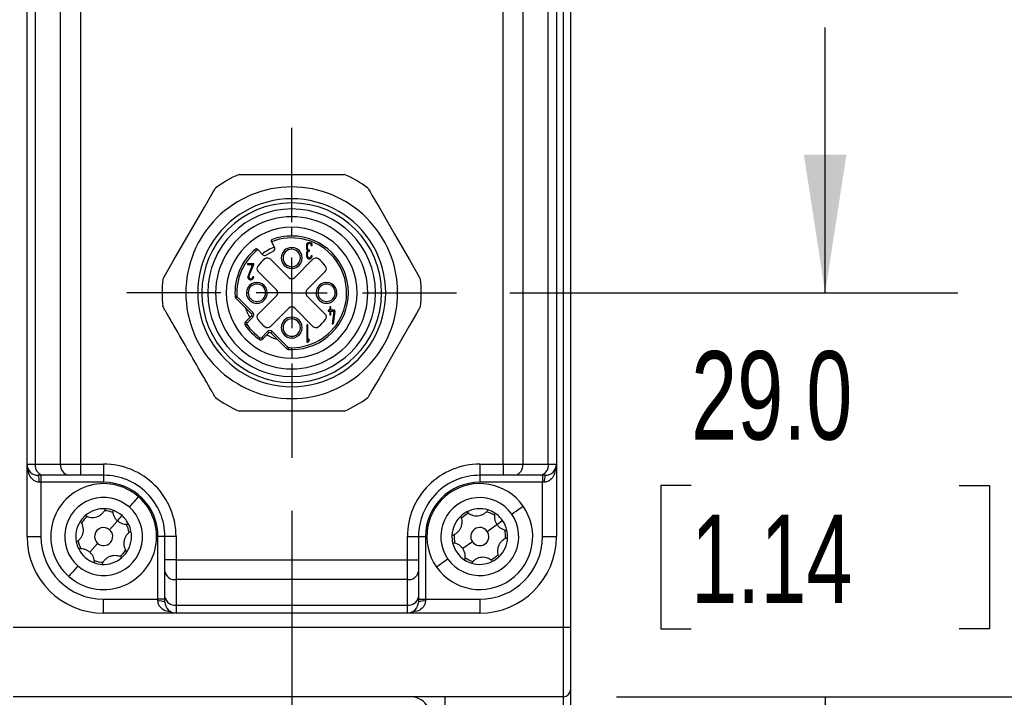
# Model space of a CAD drawing. Header units: millimetres. Extents: x 0 to 838, y 0 to 648.
# Tile 29 of 59: x 337 to 407, y 127 to 176. Entities that reach past the tile are written whole.
import ezdxf

# ---------------------------------------------------------------- set-up
doc = ezdxf.new("R2010")
doc.units = ezdxf.units.MM
doc.header["$LTSCALE"] = 3
doc.linetypes.add('CENTERX2', pattern=[20.32, 12.7, -2.54, 2.54, -2.54])
doc.layers.add('CENTER', color=40, linetype='CENTERX2')
doc.layers.add('DIMENSIONS', color=140, linetype='Continuous', lineweight=25)
doc.styles.add('SLDTEXTSTYLE0', font='TXT', dxfattribs={"width": 0.7})
doc.dimstyles.new('SLDDIMSTYLE0', dxfattribs={"dimtxt": 6.474023, "dimasz": 9.906, "dimexe": 0, "dimexo": 0.0625, "dimgap": 1.618506, "dimtad": 0, "dimtih": 1, "dimtoh": 1, "dimdec": 1, "dimrnd": 1e-09, "dimzin": 4, "dimdsep": 46, "dimtxsty": 'SLDTEXTSTYLE0', "dimsah": 1, "dimcen": 0.09, "dimadec": 0, "dimazin": 1, "dimtfac": 1, "dimtdec": 1, "dimtofl": 0, "dimtmove": 0, "dimatfit": 3, "dimfxl": 0, "dimfrac": 2, "dimtolj": 1, "dimtzin": 12, "dimarcsym": 0})
doc.dimstyles.new('SLDDIMSTYLE1', dxfattribs={"dimtxt": 6.474023, "dimasz": 9.906, "dimexe": 0, "dimexo": 0.0625, "dimgap": 1.618506, "dimtad": 0, "dimtih": 1, "dimtoh": 1, "dimdec": 1, "dimrnd": 1e-09, "dimzin": 4, "dimdsep": 46, "dimtxsty": 'SLDTEXTSTYLE0', "dimsah": 1, "dimcen": 0.09, "dimadec": 0, "dimazin": 1, "dimtfac": 1, "dimtdec": 1, "dimtmove": 0, "dimatfit": 0, "dimfxl": 0, "dimfrac": 2, "dimtolj": 1, "dimtzin": 12, "dimarcsym": 0})
doc.dimstyles.new('SLDDIMSTYLE2', dxfattribs={"dimtxt": 6.474023, "dimasz": 9.906, "dimexe": 0, "dimexo": 0.0625, "dimgap": 1.618506, "dimtad": 0, "dimtih": 1, "dimtoh": 1, "dimdec": 1, "dimrnd": 1e-09, "dimzin": 12, "dimdsep": 46, "dimtxsty": 'SLDTEXTSTYLE0', "dimsah": 1, "dimcen": 0.09, "dimadec": 0, "dimazin": 3, "dimtfac": 1, "dimtdec": 1, "dimtofl": 0, "dimtmove": 0, "dimatfit": 3, "dimfxl": 0, "dimfrac": 2, "dimtolj": 1, "dimtzin": 12, "dimarcsym": 0})

# ---------------------------------------------------------------- blocks, each defined once
blk = doc.blocks.new('_D_9')
at = {"layer": 'DIMENSIONS'}
for p, q in [((288.312, 168.848), (288.312, 413.623)), ((376.312, 341.141), (376.312, 413.623)), ((288.312, 404.098), (316.204, 404.098)), ((324.977, 404.098), (322.803, 404.098)), ((322.803, 404.098), (322.803, 393.809)), ((344.215, 404.098), (346.389, 404.098)), ((346.389, 404.098), (346.389, 393.809)), ((376.312, 404.098), (352.988, 404.098)), ((322.803, 393.809), (324.977, 393.809)), ((346.389, 393.809), (344.215, 393.809))]:
    blk.add_line(p, q, dxfattribs=at)
for points in [[(288.312, 404.098), (298.218, 402.574), (298.218, 405.622)], [(376.312, 404.098), (366.406, 405.622), (366.406, 402.574)]]:
    blk.add_solid(points, dxfattribs=at)
at = {"layer": 'DIMENSIONS', "char_height": 6.35, "attachment_point": 1, "style": 'SLDTEXTSTYLE0'}
for s, insert in [('88.0', (324.977, 413.733)), ('3.46', (324.977, 401.995))]:
    blk.add_mtext(s, dxfattribs=dict(at, insert=insert))
blk = doc.blocks.new('_D_11')
at = {"layer": 'DIMENSIONS'}
for p, q in [((288.312, 161.712), (288.312, 438.469)), ((432.613, 300.112), (432.613, 438.469)), ((406.942, 433.177), (404.826, 428.944)), ((411.176, 424.71), (406.942, 433.177)), ((288.312, 428.944), (352.363, 428.944)), ((361.136, 428.944), (358.962, 428.944)), ((358.962, 428.944), (358.962, 418.654)), ((380.374, 428.944), (382.548, 428.944)), ((382.548, 428.944), (382.548, 418.654)), ((404.826, 428.944), (389.147, 428.944)), ((413.292, 428.944), (411.176, 424.71)), ((432.613, 428.944), (413.292, 428.944)), ((358.962, 418.654), (361.136, 418.654)), ((382.548, 418.654), (380.374, 418.654))]:
    blk.add_line(p, q, dxfattribs=at)
for points in [[(288.312, 428.944), (298.218, 427.42), (298.218, 430.468)], [(432.613, 428.944), (422.707, 430.468), (422.707, 427.42)]]:
    blk.add_solid(points, dxfattribs=at)
at = {"layer": 'DIMENSIONS', "char_height": 6.35, "attachment_point": 1, "style": 'SLDTEXTSTYLE0'}
for s, insert in [('187.6', (358.443, 438.579)), ('7.39', (361.136, 426.84))]:
    blk.add_mtext(s, dxfattribs=dict(at, insert=insert))
blk = doc.blocks.new('_D_12')
at = {"layer": 'DIMENSIONS'}
for p, q in [((356.312, 140.752), (356.312, 83.099)), ((376.312, 109.592), (376.312, 83.099)), ((356.312, 92.624), (337.262, 92.624)), ((376.312, 92.624), (395.295, 92.624)), ((404.067, 92.624), (401.893, 92.624)), ((401.893, 92.624), (401.893, 82.334)), ((423.306, 92.624), (425.48, 92.624)), ((425.48, 92.624), (425.48, 82.334)), ((401.893, 82.334), (404.067, 82.334)), ((425.48, 82.334), (423.306, 82.334))]:
    blk.add_line(p, q, dxfattribs=at)
for points in [[(356.312, 92.624), (346.406, 94.148), (346.406, 91.1)], [(376.312, 92.624), (386.218, 91.1), (386.218, 94.148)]]:
    blk.add_solid(points, dxfattribs=at)
at = {"layer": 'DIMENSIONS', "char_height": 6.35, "attachment_point": 1, "style": 'SLDTEXTSTYLE0'}
for s, insert in [('20.0', (404.067, 102.258)), ('0.79', (404.067, 90.52))]:
    blk.add_mtext(s, dxfattribs=dict(at, insert=insert))
blk = doc.blocks.new('_D_13')
at = {"layer": 'DIMENSIONS'}
for p, q in [((356.312, 140.752), (356.312, 83.099)), ((314.312, 134.092), (314.312, 83.099)), ((278.656, 92.624), (276.482, 92.624)), ((276.482, 92.624), (276.482, 82.334)), ((297.894, 92.624), (300.068, 92.624)), ((300.068, 92.624), (300.068, 82.334)), ((314.312, 92.624), (306.666, 92.624)), ((356.312, 92.624), (314.312, 92.624)), ((276.482, 82.334), (278.656, 82.334)), ((300.068, 82.334), (297.894, 82.334))]:
    blk.add_line(p, q, dxfattribs=at)
for points in [[(314.312, 92.624), (324.218, 91.1), (324.218, 94.148)], [(356.312, 92.624), (346.406, 94.148), (346.406, 91.1)]]:
    blk.add_solid(points, dxfattribs=at)
at = {"layer": 'DIMENSIONS', "char_height": 6.35, "attachment_point": 1, "style": 'SLDTEXTSTYLE0'}
for s, insert in [('42.0', (278.656, 102.258)), ('1.65', (278.656, 90.52))]:
    blk.add_mtext(s, dxfattribs=dict(at, insert=insert))
blk = doc.blocks.new('_D_14')
at = {"layer": 'DIMENSIONS'}
for p, q in [((394.603, 156.402), (394.603, 175.452)), ((371.962, 156.402), (404.128, 156.402)), ((384.984, 142.578), (382.81, 142.578)), ((382.81, 142.578), (382.81, 132.288)), ((404.222, 142.578), (406.396, 142.578)), ((406.396, 142.578), (406.396, 132.288)), ((382.81, 132.288), (384.984, 132.288)), ((406.396, 132.288), (404.222, 132.288)), ((379.622, 127.402), (404.128, 127.402)), ((394.603, 127.402), (394.603, 108.352))]:
    blk.add_line(p, q, dxfattribs=at)
for points in [[(394.603, 156.402), (396.127, 166.308), (393.079, 166.308)], [(394.603, 127.402), (393.079, 117.496), (396.127, 117.496)]]:
    blk.add_solid(points, dxfattribs=at)
at = {"layer": 'DIMENSIONS', "char_height": 6.35, "attachment_point": 1, "style": 'SLDTEXTSTYLE0'}
for s, insert in [('29.0', (384.984, 152.213)), ('1.14', (384.984, 140.474))]:
    blk.add_mtext(s, dxfattribs=dict(at, insert=insert))
blk = doc.blocks.new('_D_15')
at = {"layer": 'DIMENSIONS'}
for p, q in [((371.962, 188.402), (430.827, 188.402)), ((421.302, 188.402), (421.302, 169.601)), ((411.683, 157.862), (409.509, 157.862)), ((409.509, 157.862), (409.509, 147.573)), ((430.921, 157.862), (433.095, 157.862)), ((433.095, 157.862), (433.095, 147.573)), ((409.509, 147.573), (411.683, 147.573)), ((433.095, 147.573), (430.921, 147.573)), ((421.302, 127.402), (421.302, 146.123)), ((379.622, 127.402), (430.827, 127.402))]:
    blk.add_line(p, q, dxfattribs=at)
for points in [[(421.302, 188.402), (419.778, 178.496), (422.826, 178.496)], [(421.302, 127.402), (422.826, 137.308), (419.778, 137.308)]]:
    blk.add_solid(points, dxfattribs=at)
at = {"layer": 'DIMENSIONS', "char_height": 6.35, "attachment_point": 1, "style": 'SLDTEXTSTYLE0'}
for s, insert in [('61.0', (411.683, 167.497)), ('2.40', (411.683, 155.758))]:
    blk.add_mtext(s, dxfattribs=dict(at, insert=insert))
blk = doc.blocks.new('_D_16')
at = {"layer": 'DIMENSIONS'}
for p, q in [((371.062, 220.402), (457.333, 220.402)), ((447.808, 220.402), (447.808, 188.948)), ((438.189, 177.209), (436.015, 177.209)), ((436.015, 177.209), (436.015, 166.92)), ((457.427, 177.209), (459.601, 177.209)), ((459.601, 177.209), (459.601, 166.92)), ((436.015, 166.92), (438.189, 166.92)), ((459.601, 166.92), (457.427, 166.92)), ((447.808, 127.402), (447.808, 165.47)), ((379.622, 127.402), (457.333, 127.402))]:
    blk.add_line(p, q, dxfattribs=at)
for points in [[(447.808, 220.402), (446.284, 210.496), (449.332, 210.496)], [(447.808, 127.402), (449.332, 137.308), (446.284, 137.308)]]:
    blk.add_solid(points, dxfattribs=at)
at = {"layer": 'DIMENSIONS', "char_height": 6.35, "attachment_point": 1, "style": 'SLDTEXTSTYLE0'}
for s, insert in [('93.0', (438.189, 186.844)), ('3.66', (438.189, 175.105))]:
    blk.add_mtext(s, dxfattribs=dict(at, insert=insert))
blk = doc.blocks.new('_D_17')
at = {"layer": 'DIMENSIONS'}
for p, q in [((371.062, 252.402), (481.323, 252.402)), ((471.798, 252.402), (471.798, 211.584)), ((462.179, 199.845), (460.005, 199.845)), ((460.005, 199.845), (460.005, 189.556)), ((481.417, 199.845), (483.591, 199.845)), ((483.591, 199.845), (483.591, 189.556)), ((460.005, 189.556), (462.179, 189.556)), ((483.591, 189.556), (481.417, 189.556)), ((471.798, 127.402), (471.798, 188.107)), ((379.622, 127.402), (481.323, 127.402))]:
    blk.add_line(p, q, dxfattribs=at)
for points in [[(471.798, 252.402), (470.274, 242.496), (473.322, 242.496)], [(471.798, 127.402), (473.322, 137.308), (470.274, 137.308)]]:
    blk.add_solid(points, dxfattribs=at)
at = {"layer": 'DIMENSIONS', "char_height": 6.35, "attachment_point": 1, "style": 'SLDTEXTSTYLE0'}
for s, insert in [('125.0', (459.486, 209.48)), ('4.92', (462.179, 197.741))]:
    blk.add_mtext(s, dxfattribs=dict(at, insert=insert))
blk = doc.blocks.new('SW_CENTERMARKSYMBOL_9')
at = {"layer": 'CENTER', "color": 0}
for p, q in [((0, 5.08), (0, 11.84)), ((0, 0), (0, 2.54)), ((-5.08, 0), (-11.84, 0)), ((0, 0), (-2.54, 0)), ((0, 0), (0, -2.54)), ((0, 0), (2.54, 0)), ((5.08, 0), (11.84, 0)), ((0, -5.08), (0, -11.84))]:
    blk.add_line(p, q, dxfattribs=at)

msp = doc.modelspace()

# ---------------------------------------------------------------- linework, layer by layer
for p, q in [((375.812387, 132.402494), (375.812387, 325.902491)), ((376.312387, 325.902491), (376.312387, 132.402494)), ((337.312388, 144.102491), (337.312388, 264.702492)), ((337.898172, 264.702492), (337.898172, 144.102491)), ((339.7266, 144.102491), (339.7266, 264.702492)), ((341.140813, 264.702492), (341.140813, 144.102491)), ((371.483959, 144.102491), (371.483959, 264.702492)), ((372.898174, 264.702492), (372.898174, 144.102491)), ((374.7266, 144.102491), (374.7266, 264.702492)), ((375.312387, 264.702492), (375.312387, 144.102491)), ((352.538793, 164.902492), (360.085978, 164.902492)), ((356.312386, 163.152493), (356.312386, 164.002492)), ((356.312386, 162.852495), (356.312386, 163.152493)), ((356.312386, 161.862492), (356.312386, 162.422656)), ((356.312386, 160.477496), (356.312386, 161.102495)), ((354.853069, 160.0857), (354.863039, 160.067334)), ((354.863039, 160.067334), (355.083627, 159.661061)), ((357.364466, 159.804299), (357.364357, 159.605376)), ((357.434918, 159.605428), (357.434779, 159.804649)), ((357.716029, 159.804842), (357.78634, 159.804895)), ((353.875998, 159.500181), (353.844333, 159.531846)), ((354.238578, 159.137598), (353.875998, 159.500181)), ((355.003295, 159.389867), (354.475432, 159.103259)), ((356.312386, 159.527495), (356.312386, 159.651755)), ((357.364855, 159.253812), (357.364996, 159.054599)), ((357.435308, 159.054643), (357.435168, 159.253865)), ((357.575593, 159.394688), (357.591881, 159.393727)), ((357.591833, 159.464045), (357.575742, 159.464999)), ((357.591881, 159.393727), (357.591833, 159.464045)), ((357.786871, 159.054897), (357.716558, 159.054845)), ((353.138668, 158.500194), (353.138668, 158.429882)), ((353.138668, 158.500194), (353.583979, 158.500194)), ((353.138668, 158.429882), (353.508058, 158.429882)), ((353.508058, 158.429882), (353.17769, 157.618835)), ((353.242808, 157.592303), (353.583979, 158.429882)), ((353.583979, 158.429882), (353.583979, 158.500194)), ((354.787813, 158.81095), (356.100255, 157.498508)), ((356.524519, 157.498508), (357.836961, 158.81095)), ((355.216372, 156.614623), (353.903928, 157.927065)), ((356.312386, 158.277496), (356.312386, 158.153228)), ((358.720846, 157.927065), (357.408402, 156.614623)), ((353.583979, 157.539255), (353.513666, 157.539255)), ((348.712388, 156.40249), (347.012385, 156.40249)), ((353.187387, 156.40249), (353.063122, 156.40249)), ((353.903928, 154.877915), (355.216372, 156.190357)), ((354.437388, 156.40249), (354.56165, 156.40249)), ((357.408402, 156.190357), (358.720846, 154.877915)), ((358.187386, 156.40249), (358.063123, 156.40249)), ((359.437387, 156.40249), (359.561651, 156.40249)), ((363.912386, 156.40249), (365.612387, 156.40249)), ((352.244775, 156.15721), (352.378507, 156.165271)), ((352.302992, 156.027823), (352.397726, 156.122557)), ((352.302992, 156.027823), (353.430926, 154.899887)), ((352.397726, 156.122557), (353.52566, 154.994621)), ((353.52566, 154.994621), (353.430926, 154.899887)), ((356.100255, 155.30648), (354.787813, 153.99403)), ((357.836961, 153.99403), (356.524519, 155.30648)), ((358.940289, 155.153005), (358.940289, 155.078842)), ((359.039166, 155.153005), (358.940289, 155.153005)), ((358.940289, 155.078842), (359.039166, 155.078842)), ((359.039166, 155.400193), (359.039166, 155.153005)), ((359.113324, 155.400193), (359.039166, 155.400193)), ((359.039166, 155.078842), (359.039166, 154.831654)), ((359.039166, 154.831654), (359.113324, 154.831654)), ((359.113324, 155.153005), (359.113324, 155.400193)), ((359.409955, 155.153005), (359.113324, 155.153005)), ((359.113324, 155.078842), (359.335124, 155.078842)), ((359.113324, 154.831654), (359.113324, 155.078842)), ((359.335124, 155.078842), (359.211526, 154.164231)), ((359.409955, 155.078842), (359.286358, 154.164231)), ((359.409955, 155.078842), (359.409955, 155.153005)), ((352.973049, 154.067016), (353.082837, 154.143802)), ((353.430926, 154.758467), (352.995521, 154.323063)), ((352.995521, 154.323063), (353.090256, 154.228329)), ((353.52566, 154.663733), (353.090256, 154.228329)), ((353.52566, 154.663733), (353.430926, 154.758467)), ((356.312386, 154.527492), (356.312386, 154.651753)), ((357.461327, 154.103375), (357.386326, 154.103375)), ((357.386326, 154.103375), (357.386326, 152.853376)), ((357.461327, 152.970052), (357.461327, 154.103375)), ((359.211526, 154.164231), (359.286358, 154.164231)), ((354.138223, 153.18036), (354.573629, 153.615764)), ((354.232957, 153.085626), (354.668363, 153.52103)), ((354.668363, 153.52103), (354.573629, 153.615764)), ((354.904519, 153.615764), (354.809784, 153.52103)), ((354.809784, 153.52103), (355.93772, 152.393094)), ((354.904519, 153.615764), (356.032454, 152.487828)), ((353.976912, 153.063155), (354.053696, 153.172939)), ((354.232957, 153.085626), (354.138223, 153.18036)), ((356.312386, 153.277493), (356.312386, 153.153225)), ((357.386326, 152.853376), (357.461327, 152.853376)), ((357.573827, 153.104126), (357.461327, 152.970052)), ((357.573827, 152.987449), (357.461327, 152.853376)), ((357.573827, 152.987449), (357.573827, 153.104126)), ((355.93772, 152.393094), (356.032454, 152.487828)), ((356.075167, 152.468613), (356.067103, 152.334883)), ((356.312386, 152.327492), (356.312386, 152.461468)), ((356.312386, 152.327492), (356.312386, 151.702493)), ((356.312386, 150.942496), (356.312386, 150.382324)), ((356.312386, 149.952493), (356.312386, 149.652495)), ((356.312386, 149.652495), (356.312386, 148.802496)), ((360.085978, 147.902495), (352.538793, 147.902495)), ((337.312388, 144.102491), (337.898172, 144.102491)), ((337.312388, 138.902492), (337.312388, 144.102491)), ((337.898172, 144.102491), (339.7266, 144.102491)), ((339.7266, 144.102491), (341.140813, 144.102491)), ((341.140813, 144.102491), (342.812388, 144.102491)), ((341.140813, 144.102491), (341.140813, 143.302492)), ((342.812388, 144.102491), (342.812388, 143.302492)), ((369.812387, 144.102491), (371.483959, 144.102491)), ((369.812387, 144.102491), (369.812387, 143.302492)), ((371.483959, 144.102491), (371.483959, 143.302492)), ((371.483959, 144.102491), (372.898174, 144.102491)), ((372.898174, 144.102491), (374.7266, 144.102491)), ((374.7266, 144.102491), (375.312387, 144.102491)), ((375.312387, 144.102491), (375.312387, 138.902492)), ((338.463857, 143.302492), (338.112387, 143.302492)), ((338.312387, 142.802491), (338.179055, 142.802491)), ((338.312387, 143.302492), (338.312387, 142.802491)), ((342.812388, 142.802491), (338.312387, 142.802491)), ((338.312387, 142.802491), (338.312387, 138.902492)), ((340.292285, 143.302492), (338.463857, 143.302492)), ((341.140813, 143.302492), (340.292285, 143.302492)), ((342.812388, 143.302492), (341.140813, 143.302492)), ((342.812388, 143.302492), (342.812388, 142.802491)), ((371.483959, 143.302492), (369.812387, 143.302492)), ((369.812387, 143.302492), (369.812387, 142.802491)), ((374.312387, 142.802491), (369.812387, 142.802491)), ((372.332487, 143.302492), (371.483959, 143.302492)), ((374.160915, 143.302492), (372.332487, 143.302492)), ((374.512387, 143.302492), (374.160915, 143.302492)), ((374.312387, 143.302492), (374.312387, 142.802491)), ((374.44572, 142.802491), (374.312387, 142.802491)), ((374.312387, 138.902492), (374.312387, 142.802491)), ((343.241169, 139.391004), (343.801881, 140.029832)), ((343.801881, 140.029832), (344.131711, 140.405617)), ((371.038434, 139.76667), (371.447116, 140.054732)), ((370.343674, 139.276973), (371.038434, 139.76667)), ((337.312388, 138.902492), (338.312387, 138.902492)), ((346.712387, 134.40249), (346.712387, 138.902492)), ((347.212388, 138.902492), (346.712387, 138.902492)), ((347.212388, 137.230917), (347.212388, 138.902492)), ((348.012387, 138.902492), (347.212388, 138.902492)), ((348.012387, 138.902492), (348.012387, 137.230917)), ((364.612387, 137.230917), (364.612387, 138.902492)), ((364.612387, 138.902492), (365.412387, 138.902492)), ((365.412387, 138.902492), (365.412387, 137.230917)), ((365.412387, 138.902492), (365.912386, 138.902492)), ((365.912386, 138.902492), (365.912386, 134.40249)), ((369.281099, 138.528011), (368.586339, 138.038314)), ((374.312387, 138.902492), (375.312387, 138.902492)), ((342.383607, 138.41398), (341.822892, 137.775152)), ((347.212388, 136.382393), (347.212388, 137.230917)), ((348.012387, 137.230917), (347.212388, 137.230917)), ((348.012387, 137.230917), (364.612387, 137.230917)), ((348.012387, 137.230917), (348.012387, 135.816707)), ((364.612387, 135.816707), (364.612387, 137.230917)), ((364.612387, 137.230917), (365.412387, 137.230917)), ((365.412387, 137.230917), (365.412387, 136.382393)), ((347.212388, 134.553961), (347.212388, 136.382393)), ((364.612387, 135.816707), (348.012387, 135.816707)), ((348.012387, 135.816707), (348.012387, 133.988275)), ((364.612387, 133.988275), (364.612387, 135.816707)), ((365.412387, 136.382393), (365.412387, 134.553961)), ((342.812388, 133.402496), (342.812388, 134.40249)), ((342.812388, 134.40249), (346.712387, 134.40249)), ((346.712387, 134.269162), (346.712387, 134.40249)), ((347.212388, 134.40249), (346.712387, 134.40249)), ((347.212388, 134.202494), (347.212388, 134.553961)), ((365.412387, 134.553961), (365.412387, 134.202494)), ((365.412387, 134.40249), (365.912386, 134.40249)), ((365.912386, 134.40249), (365.912386, 134.269162)), ((365.912386, 134.40249), (369.812387, 134.40249)), ((369.812387, 134.40249), (369.812387, 133.402496)), ((348.012387, 133.988275), (364.612387, 133.988275)), ((348.012387, 133.988275), (348.012387, 133.402496)), ((364.612387, 133.402496), (364.612387, 133.988275)), ((348.012387, 133.402496), (342.812388, 133.402496)), ((364.612387, 133.402496), (348.012387, 133.402496)), ((369.812387, 133.402496), (364.612387, 133.402496)), ((336.312386, 132.402494), (375.812387, 132.402494)), ((375.812387, 127.402491), (375.812387, 132.402494)), ((375.812387, 132.402494), (376.312387, 132.402494)), ((376.312387, 132.402494), (376.312387, 127.902492)), ((375.812387, 127.402491), (336.312386, 127.402491)), ((367.312387, 127.402491), (367.312387, 125.402494)), ((375.812387, 125.402494), (375.812387, 127.402491)), ((376.312387, 127.902492), (376.312387, 125.402494))]:
    msp.add_line(p, q)
at = {"flags": 128}
for points in [[(347.064375, 157.384462), (347.082361, 157.41562), (347.136325, 157.509088), (347.226265, 157.664872), (347.35218, 157.882958), (347.859643, 158.76191), (348.95192, 160.653784), (350.044544, 162.546269), (350.551824, 163.424901), (350.677013, 163.641735), (350.766431, 163.796618), (350.820082, 163.889541), (350.837967, 163.920521)], [(361.786806, 163.920521), (361.804794, 163.889362), (361.858758, 163.795895), (361.948698, 163.640118), (362.074613, 163.422025), (362.582074, 162.54308), (363.674349, 160.651199), (364.766975, 158.758714), (365.274255, 157.880082), (365.399444, 157.663248), (365.488864, 157.508372), (365.542515, 157.415441), (365.560398, 157.384462)], [(365.560398, 155.420518), (365.542411, 155.38936), (365.488446, 155.295893), (365.398507, 155.140116), (365.272592, 154.922022), (364.765133, 154.043078), (363.672855, 152.151196), (362.58023, 150.258719), (362.072949, 149.380079), (361.947763, 149.163245), (361.858343, 149.00837), (361.804691, 148.915439), (361.786806, 148.884467)], [(344.659443, 141.006864), (344.788137, 141.153491), (344.911884, 141.294478), (345.02593, 141.424409), (345.125894, 141.538299), (345.207932, 141.631766), (345.268889, 141.701221), (345.306429, 141.743987), (345.319103, 141.758426)], [(372.101008, 140.515632), (372.260468, 140.628024), (372.4138, 140.736102), (372.555112, 140.835701), (372.678973, 140.923007), (372.780622, 140.99466), (372.856155, 141.047894), (372.902667, 141.080677), (372.918373, 141.091748)], [(367.523765, 137.289352), (367.364305, 137.17696), (367.210973, 137.068882), (367.069662, 136.969282), (366.945801, 136.881976), (366.844151, 136.810332), (366.768618, 136.75709), (366.722106, 136.724307), (366.7064, 136.713236)], [(340.96533, 136.79812), (340.83664, 136.651493), (340.712889, 136.510505), (340.598843, 136.380575), (340.498879, 136.266685), (340.41684, 136.173218), (340.355883, 136.103763), (340.318344, 136.060997), (340.30567, 136.046558)]]:
    msp.add_lwpolyline(points, dxfattribs=at)
for centre, radius, start, end in [((356.312324, 156.402595), 9.299881, 113.93883605, 126.06112751), ((356.312486, 156.402652), 9.299814, 53.93885044, 66.06124034), ((356.312386, 156.402494), 7.599998, 89.99999919, 180.0000289), ((356.312395, 156.402501), 7.599991, 359.99991848, 90.00006748), ((356.312384, 156.402494), 6.749999, 89.9999859, 270.0000141), ((356.31239, 156.402494), 6.450001, 90.00003309, 269.99996691), ((356.312387, 156.402494), 6.749999, 269.9999859, 90.0000141), ((356.312386, 156.402494), 6.450001, 270, 90), ((356.312386, 156.40249), 6.020166, 90, 270), ((356.312384, 156.402494), 5.459998, 89.99997906, 270.00002094), ((356.312386, 156.40249), 6.020166, 270, 90), ((356.312388, 156.402494), 5.459998, 269.99997906, 90.00002094), ((356.312388, 156.402494), 4.700001, 90.00002271, 269.99997729), ((356.312431, 156.40229), 4.075206, 90.00063839, 110.18235029), ((356.312386, 156.402494), 4.700001, 270, 90), ((356.312385, 156.402494), 4.075002, 270.00001601, 89.99998399), ((356.312388, 156.402493), 3.941024, 269.99996933, 111.57749836), ((357.575403, 159.804593), 0.210937, 0.08196237, 180.0799386), ((357.575404, 159.804743), 0.140625, 0.04060087, 180.03832571), ((356.312395, 156.402486), 4.075009, 129.69371905, 183.45074857), ((356.312386, 156.40249), 3.941025, 128.18567683, 183.45084876), ((356.312378, 156.402517), 3.499973, 110.70008109, 127.32231486), ((354.38, 159.279035), 0.200011, 225.00286789, 298.49829939), ((354.907868, 159.565629), 0.199996, 298.49902421, 28.50061401), ((356.312386, 158.902491), 0.749264, 90, 270), ((356.312386, 158.902495), 0.624999, 90, 270), ((356.312388, 158.902491), 0.749264, 269.99985756, 90.00014244), ((356.312388, 158.902495), 0.624999, 269.99982925, 90.00017075), ((357.575301, 159.605678), 0.210943, 180.08215554, 236.52319656), ((357.575784, 159.254115), 0.21093, 123.63689073, 180.08232023), ((357.575933, 159.054744), 0.210937, 180.03946339, 0.04148713), ((357.575539, 159.60562), 0.140621, 180.07823183, 270.08265584), ((357.575792, 159.254064), 0.140624, 90.08105064, 180.08135698), ((357.575933, 159.054743), 0.140625, 180.04060193, 0.0413603), ((354.116066, 158.139199), 0.300005, 141.66576712, 224.99943958), ((356.31219, 156.402672), 3.099735, 128.33382602, 141.66575452), ((354.575681, 158.598809), 0.300006, 45.00117221, 128.33412419), ((358.049093, 158.598809), 0.300006, 51.66587581, 134.99882779), ((356.312584, 156.402672), 3.099735, 38.33424548, 51.66617398), ((358.508708, 158.139199), 0.300005, 315.00056042, 38.33423288), ((353.373042, 157.53926), 0.210937, 157.83701567, 359.99861213), ((356.313232, 156.402422), 9.300847, 173.93906782, 179.99958068), ((353.812386, 156.402494), 0.749264, 359.99971513, 180.00028487), ((353.81238, 156.402497), 0.624993, 89.99938073, 180.00061927), ((353.373043, 157.539257), 0.140624, 157.83831264, 359.99923983), ((353.812395, 156.402497), 0.624993, 359.99938074, 90.00079002), ((356.312387, 157.710651), 0.300008, 225.00150046, 314.99849954), ((358.812387, 156.402494), 0.749264, 359.99971513, 180.00028487), ((358.812379, 156.402497), 0.624993, 89.99920998, 180.00061926), ((358.812394, 156.402497), 0.624993, 359.99938073, 90.00061927), ((356.312205, 156.402475), 9.300181, 0.00009404, 6.0610407), ((356.313514, 156.402573), 9.301129, 180.00051107, 186.06084043), ((356.312379, 156.402487), 7.599991, 179.99997465, 270.00005343), ((353.812386, 156.402494), 0.749264, 180.00028487, 359.99971513), ((353.812392, 156.402496), 0.625005, 180.00054672, 269.99945328), ((353.812382, 156.402496), 0.625005, 270.00037597, 359.99945328), ((355.004233, 156.40249), 0.300006, 315.00081949, 44.99918051), ((356.312391, 156.40249), 7.599995, 269.99995884, 359.99999904), ((357.620541, 156.40249), 0.300006, 135.00081949, 224.99918051), ((358.812387, 156.402494), 0.749264, 180.00028487, 359.99971513), ((358.812391, 156.402496), 0.625005, 180.00054672, 269.99962403), ((358.812381, 156.402496), 0.625005, 270.00054672, 359.99945328), ((356.311924, 156.40252), 9.300463, 353.93905104, 359.99981422), ((352.444425, 156.169251), 0.200013, 183.45141041, 224.99886708), ((352.444406, 156.169241), 0.066018, 183.44726156, 225.00241121), ((356.312739, 156.402647), 3.500383, 197.34028955, 210.52176489), ((353.36022, 154.829177), 0.099996, 314.99839024, 45.00160976), ((353.360221, 154.829177), 0.23397, 314.99920386, 45.00079614), ((354.116057, 154.665785), 0.299996, 134.99989663, 218.33477225), ((356.312387, 155.094337), 0.300008, 45.00150046, 134.99849954), ((358.508717, 154.665785), 0.299996, 321.66522775, 45.00010337), ((353.136943, 154.181641), 0.200001, 134.99997584, 214.96820914), ((353.136936, 154.181643), 0.066021, 134.99676739, 214.97124601), ((356.312329, 156.402423), 3.940938, 214.96791742, 235.03186273), ((356.312513, 156.402603), 3.100167, 218.33471078, 231.66486977), ((356.312386, 153.902489), 0.749264, 90, 270), ((356.312386, 153.902492), 0.624999, 90, 270), ((356.312388, 153.902489), 0.749264, 269.99985756, 90.00014244), ((356.312388, 153.902492), 0.624999, 269.99982925, 90.00017075), ((356.31226, 156.402603), 3.100167, 308.33513023, 321.66528922), ((356.312285, 156.402395), 4.074861, 214.96798804, 235.03211827), ((354.575681, 154.206171), 0.300006, 231.66587581, 314.99882779), ((356.312721, 156.403225), 3.500802, 239.47890029, 252.65880246), ((354.739074, 153.450323), 0.233972, 44.99943195, 135.00056805), ((354.739074, 153.450316), 0.100003, 45.00150045, 134.99849955), ((358.049093, 154.206171), 0.300006, 225.00117221, 308.33412419), ((354.091536, 153.227059), 0.200008, 235.03350847, 314.99755192), ((354.091536, 153.227037), 0.066018, 235.02825325, 315.0062392), ((356.079136, 152.53452), 0.199999, 225.00189147, 266.55071232), ((356.079133, 152.534509), 0.066015, 225.0012184, 266.55555088), ((356.312359, 156.400374), 4.072883, 266.5477417, 270.00037112), ((356.312482, 156.406102), 3.944634, 266.55091206, 269.99859985), ((356.312324, 156.402393), 9.299881, 233.93887249, 246.06116395), ((356.312486, 156.402336), 9.299814, 293.93875966, 306.06114956), ((338.112384, 144.102488), 0.799996, 179.9997878, 270.0002122), ((338.605277, 144.002491), 0.714141, 171.95051653, 258.57834571), ((340.433705, 144.002491), 0.714141, 171.95051653, 258.57834571), ((342.812396, 138.9025), 5.199991, 359.99991592, 90.00008408), ((369.812378, 138.9025), 5.199991, 89.99989539, 180.00008408), ((372.191069, 144.00249), 0.71414, 281.42151826, 8.04953057), ((374.019497, 144.002489), 0.714139, 281.42149336, 8.04964441), ((374.512389, 144.10249), 0.799998, 269.99985854, 0.00004141), ((337.191484, 142.925258), 0.995172, 352.9137933, 22.27571713), ((342.812393, 138.902497), 4.399995, 359.99993921, 90.00006079), ((342.81238, 138.902483), 3.900008, 0.00012613, 89.99987387), ((369.812381, 138.902498), 4.399994, 89.99991851, 180.00008149), ((369.812391, 138.902486), 3.900004, 90.00005205, 179.99992058), ((375.433214, 142.925271), 0.995097, 157.72331078, 187.08749335), ((342.812384, 138.902494), 3.799998, 48.72582461, 228.72590388), ((369.812388, 138.90249), 3.799999, 35.17814471, 215.17808864), ((342.812384, 138.902494), 2.8, 48.72575916, 228.72586674), ((342.812388, 138.90249), 3.799998, 228.72582461, 48.72590388), ((369.812386, 138.902493), 2.800002, 35.17816819, 215.17820038), ((342.812388, 138.90249), 2.8, 228.72575916, 48.72586674), ((342.812383, 138.9025), 1.999992, 86.39409457, 131.05757129), ((342.812331, 138.902236), 1.85026, 69.08008211, 88.37134522), ((342.81234, 138.902293), 2.000201, 71.05808956, 86.39325524), ((342.812481, 138.902641), 1.999826, 48.72508965, 71.05864714), ((369.812386, 138.902493), 3.799999, 215.17814471, 35.17808864), ((369.812253, 138.902681), 1.999771, 117.50888954, 132.8473895), ((369.812388, 138.902493), 2, 72.84651245, 117.50980914), ((369.812401, 138.902541), 1.84995, 55.53060736, 74.82517576), ((369.812441, 138.902601), 1.99988, 57.50942758, 72.84706252), ((342.812414, 138.902494), 2.000025, 146.39462229, 191.05734138), ((342.8125, 138.902378), 2.000161, 131.05781204, 146.39322911), ((342.812308, 138.902563), 1.849893, 129.07836251, 148.3734904), ((342.812304, 138.902427), 2.000103, 26.39491374, 48.72533503), ((369.812387, 138.902491), 2.800002, 215.17816819, 35.17820038), ((369.812376, 138.902497), 1.999989, 132.84638439, 177.50995819), ((369.812371, 138.902494), 1.84999, 115.53075258, 134.82476054), ((369.812327, 138.902438), 2.000079, 35.17838415, 57.50917706), ((369.812379, 138.902486), 2.000009, 12.84663931, 35.17812351), ((342.812386, 138.902494), 0.649998, 48.72541804, 228.72591163), ((342.812388, 138.902492), 0.649998, 228.72566484, 48.72566484), ((342.81242, 138.902497), 1.849968, 9.07895039, 28.37313368), ((342.812364, 138.9025), 2.000022, 326.39449484, 11.05708356), ((342.812213, 138.902431), 2.000184, 11.05818576, 26.39365953), ((369.812388, 138.902489), 0.650002, 35.17858906, 215.17805669), ((369.812385, 138.902494), 0.650002, 215.17854177, 35.17810399), ((369.812401, 138.902491), 1.849986, 355.53115812, 14.82523987), ((369.812382, 138.902493), 2.000004, 357.50979697, 12.84645881), ((342.812387, 138.902495), 5.499999, 180.00002771, 270.0000111), ((342.812391, 138.902495), 4.500004, 180.00003359, 269.99996641), ((342.812589, 138.902567), 1.850214, 189.08024526, 208.3718388), ((369.812391, 138.902491), 2.000004, 177.50979697, 192.84645881), ((369.812372, 138.902493), 1.849986, 175.53115812, 194.82523987), ((369.812381, 138.902496), 4.500006, 270.00007755, 359.99994617), ((369.812387, 138.902495), 5.5, 270.00000203, 359.99996401), ((369.812397, 138.902487), 1.999989, 312.84638439, 357.50995819), ((342.812371, 138.902474), 1.999979, 191.05703586, 206.39405199), ((342.812374, 138.902484), 1.999986, 206.39425244, 251.05774046), ((342.81232, 138.902552), 1.850088, 309.07939007, 328.37246284), ((369.812402, 138.902501), 2.000018, 192.8466888, 237.50958231), ((342.812441, 138.902748), 1.85026, 249.08008211, 268.37134522), ((342.81239, 138.902484), 1.999992, 266.39409457, 311.05757129), ((342.812436, 138.902442), 1.99993, 311.05736939, 326.39472693), ((369.812322, 138.902356), 1.999852, 237.50928994, 252.84711622), ((369.812372, 138.902443), 1.84995, 235.53060736, 254.82517576), ((369.812386, 138.902491), 2, 252.84651245, 297.50980914), ((369.812403, 138.90249), 1.84999, 295.53075258, 314.82476054), ((369.81252, 138.902303), 1.999771, 297.50888954, 312.8473895), ((342.812433, 138.902691), 2.000201, 251.05808956, 266.39325524), ((347.912382, 136.523805), 0.714135, 191.42117122, 278.04996655), ((364.712388, 136.523813), 0.714142, 261.95041003, 348.57832643), ((347.912389, 134.695384), 0.714144, 191.42188613, 278.04925164), ((364.71238, 134.695391), 0.714151, 261.95112495, 348.57761152), ((346.835139, 133.281476), 0.995284, 67.72597237, 97.0845172), ((348.012384, 134.202491), 0.799996, 179.9997878, 270.0002122), ((364.612388, 134.202495), 0.799999, 269.99988213, 359.99998447), ((365.789633, 133.281496), 0.995265, 82.91527049, 112.27429587), ((364.812389, 125.902493), 1.499998, 0.00010186, 90.00011159), ((375.812383, 127.902495), 0.500004, 270.00040982, 359.99969691)]:
    msp.add_arc(centre, radius, start, end)
for points, knots in [([(354.906448, 160.227275), (354.904458, 160.226496), (354.900506, 160.224949), (354.892966, 160.22123), (354.880492, 160.213428), (354.858285, 160.190869), (354.836229, 160.144532), (354.847342, 160.105707), (354.853069, 160.0857)], [0, 0, 0, 0, 0.038177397, 0.075808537, 0.150121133, 0.299710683, 0.639129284, 1, 1, 1, 1]), ([(353.844333, 159.531846), (353.82654, 159.541649), (353.783777, 159.565212), (353.737043, 159.548083), (353.709755, 159.538082)], [0, 0, 0, 0, 0.4160736, 1, 1, 1, 1]), ([(350.837967, 148.884467), (350.831971, 148.89485), (350.807981, 148.936389), (350.754032, 149.029865), (350.664082, 149.18564), (350.42298, 149.603247), (349.847758, 150.599552), (348.950311, 152.15399), (348.052906, 153.708316), (347.477888, 154.704305), (347.237251, 155.121083), (347.147832, 155.275964), (347.094186, 155.368896), (347.070337, 155.410195), (347.064375, 155.420518)], [0, 0, 0, 0, 0.004766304, 0.019067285, 0.042900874, 0.07626878, 0.210745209, 0.500198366, 0.789742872, 0.924172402, 0.957346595, 0.981043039, 0.995261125, 1, 1, 1, 1]), ([(338.179055, 142.802491), (338.142101, 142.804604), (338.067123, 142.808891), (337.915841, 142.854956), (337.692415, 142.997199), (337.446336, 143.312639), (337.407172, 143.615228), (337.386525, 143.774747)], [0, 0, 0, 0, 0.080759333, 0.16385866, 0.342742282, 0.653505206, 1, 1, 1, 1]), ([(375.238248, 143.774739), (375.2176, 143.615222), (375.178433, 143.312636), (374.932356, 142.997211), (374.708945, 142.854951), (374.557662, 142.80889), (374.482678, 142.804604), (374.44572, 142.802491)], [0, 0, 0, 0, 0.346492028, 0.657256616, 0.836128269, 0.919230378, 1, 1, 1, 1]), ([(341.498754, 140.410594), (341.563113, 140.377486), (341.68732, 140.313591), (341.896961, 140.26955), (342.112725, 140.267644), (342.332172, 140.314331), (342.535366, 140.410408), (342.706697, 140.543198), (342.847108, 140.706203), (342.907085, 140.832881), (342.938169, 140.898532)], [0, 0, 0, 0, 0.125512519, 0.242231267, 0.369069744, 0.498921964, 0.62938591, 0.756939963, 0.874031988, 1, 1, 1, 1]), ([(343.461624, 140.794179), (343.465116, 140.721693), (343.471853, 140.581807), (343.539286, 140.378357), (343.6441, 140.188129), (343.748875, 140.083011), (343.801881, 140.029832)], [0, 0, 0, 0, 0.251573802, 0.485486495, 0.739708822, 1, 1, 1, 1]), ([(368.888587, 140.676356), (368.943398, 140.629092), (369.049181, 140.537876), (369.242676, 140.445957), (369.451987, 140.393562), (369.676265, 140.387528), (369.896308, 140.43335), (370.093983, 140.522301), (370.268668, 140.647885), (370.356653, 140.756986), (370.402252, 140.813529)], [0, 0, 0, 0, 0.125513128, 0.242231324, 0.369069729, 0.498921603, 0.629385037, 0.756938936, 0.874032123, 1, 1, 1, 1]), ([(340.849518, 138.518906), (340.910369, 138.558088), (341.027807, 138.633708), (341.170768, 138.793241), (341.280301, 138.979144), (341.349593, 139.192533), (341.367981, 139.416543), (341.338654, 139.631317), (341.267682, 139.834417), (341.187967, 139.9497), (341.146654, 140.009447)], [0, 0, 0, 0, 0.125511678, 0.242230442, 0.369067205, 0.49892159, 0.629382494, 0.756937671, 0.874030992, 1, 1, 1, 1]), ([(343.801881, 140.029832), (343.861538, 139.984209), (343.979509, 139.893988), (344.181702, 139.814554), (344.392175, 139.774184), (344.53163, 139.785645), (344.603899, 139.791585)], [0, 0, 0, 0, 0.26038137, 0.514910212, 0.748613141, 1, 1, 1, 1]), ([(367.814275, 138.989388), (367.882612, 139.013227), (368.014496, 139.059235), (368.190858, 139.180832), (368.340884, 139.335913), (368.458239, 139.527129), (368.528592, 139.740598), (368.550387, 139.956264), (368.528975, 140.170339), (368.478482, 140.301087), (368.452313, 140.368848)], [0, 0, 0, 0, 0.125514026, 0.242230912, 0.36907098, 0.49892379, 0.629384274, 0.756938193, 0.874032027, 1, 1, 1, 1]), ([(370.886698, 140.58946), (370.873111, 140.518173), (370.846891, 140.380601), (370.864786, 140.167013), (370.922122, 139.957523), (370.99936, 139.830786), (371.038434, 139.76667)], [0, 0, 0, 0, 0.2515700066, 0.4854882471, 0.7397095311, 1, 1, 1, 1]), ([(344.775259, 139.286078), (344.714406, 139.246896), (344.596966, 139.171277), (344.454005, 139.011743), (344.344472, 138.82584), (344.27518, 138.612451), (344.25679, 138.38844), (344.286125, 138.173668), (344.357088, 137.970567), (344.436805, 137.855288), (344.478118, 137.795544)], [0, 0, 0, 0, 0.125513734, 0.242232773, 0.369069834, 0.498924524, 0.629385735, 0.756941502, 0.874034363, 1, 1, 1, 1]), ([(371.038434, 139.76667), (371.085743, 139.708343), (371.179298, 139.592998), (371.357256, 139.468412), (371.552416, 139.37986), (371.690675, 139.35833), (371.762325, 139.347172)], [0, 0, 0, 0, 0.260378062, 0.51490661, 0.748610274, 1, 1, 1, 1]), ([(371.810498, 138.815596), (371.74216, 138.79176), (371.610273, 138.745758), (371.433918, 138.62415), (371.283889, 138.469072), (371.166534, 138.277854), (371.096181, 138.064386), (371.074386, 137.848719), (371.095798, 137.634645), (371.146292, 137.503897), (371.17246, 137.436136)], [0, 0, 0, 0, 0.125512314, 0.242231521, 0.369071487, 0.498924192, 0.629384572, 0.756938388, 0.874032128, 1, 1, 1, 1]), ([(341.822892, 137.775152), (341.763235, 137.820775), (341.645263, 137.910996), (341.443071, 137.99043), (341.232597, 138.030799), (341.093143, 138.019339), (341.020874, 138.013399)], [0, 0, 0, 0, 0.26038137, 0.514910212, 0.748613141, 1, 1, 1, 1]), ([(368.586339, 138.038314), (368.539031, 138.096645), (368.44548, 138.211994), (368.267513, 138.336568), (368.07236, 138.425136), (367.934099, 138.446658), (367.862448, 138.457811)], [0, 0, 0, 0, 0.260383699, 0.514906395, 0.748612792, 1, 1, 1, 1]), ([(368.738076, 137.215524), (368.751662, 137.286811), (368.777882, 137.424383), (368.759987, 137.63797), (368.702651, 137.847461), (368.625414, 137.974198), (368.586339, 138.038314)], [0, 0, 0, 0, 0.251569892, 0.485488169, 0.739709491, 1, 1, 1, 1]), ([(342.163148, 137.010804), (342.159659, 137.083291), (342.152924, 137.223176), (342.085491, 137.426628), (341.980673, 137.616854), (341.875897, 137.721973), (341.822892, 137.775152)], [0, 0, 0, 0, 0.251572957, 0.485485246, 0.739709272, 1, 1, 1, 1]), ([(344.126019, 137.39439), (344.06166, 137.427498), (343.937452, 137.491393), (343.727811, 137.535434), (343.512048, 137.53734), (343.292602, 137.490654), (343.089409, 137.394573), (342.918076, 137.261787), (342.777665, 137.09878), (342.717688, 136.972103), (342.686604, 136.906452)], [0, 0, 0, 0, 0.12551255, 0.242231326, 0.369069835, 0.498922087, 0.629384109, 0.756939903, 0.874031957, 1, 1, 1, 1]), ([(370.736186, 137.128628), (370.681375, 137.175892), (370.575593, 137.267108), (370.382098, 137.359027), (370.172786, 137.411422), (369.948508, 137.417456), (369.728465, 137.371634), (369.530791, 137.282683), (369.356106, 137.157098), (369.26812, 137.047997), (369.222521, 136.991455)], [0, 0, 0, 0, 0.125513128, 0.242231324, 0.369069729, 0.498921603, 0.629385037, 0.756938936, 0.874032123, 1, 1, 1, 1]), ([(347.684636, 133.476629), (347.525117, 133.497278), (347.222529, 133.536447), (346.90711, 133.782527), (346.764845, 134.005934), (346.718787, 134.157218), (346.7145, 134.232204), (346.712387, 134.269162)], [0, 0, 0, 0, 0.346494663, 0.657256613, 0.836124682, 0.919229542, 1, 1, 1, 1]), ([(365.912386, 134.269162), (365.910272, 134.232209), (365.905984, 134.157231), (365.859922, 134.005947), (365.717678, 133.782518), (365.402238, 133.536442), (365.099652, 133.497276), (364.940136, 133.476629)], [0, 0, 0, 0, 0.080759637, 0.163858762, 0.342745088, 0.653509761, 1, 1, 1, 1])]:
    msp.add_open_spline(points, degree=3, knots=knots)

# ---------------------------------------------------------------- block references
at = {"layer": 'CENTER'}
msp.add_blockref('SW_CENTERMARKSYMBOL_9', (356.312386, 156.40249), dxfattribs=at)

# ---------------------------------------------------------------- dimensions: what is measured, and where the dimension line sits
at = {"layer": 'DIMENSIONS'}
dim = msp.add_linear_dim(base=(288.312387, 428.943828), p1=(432.612895, 296.302492), p2=(288.312387, 157.902492), text='187.6', dimstyle='SLDDIMSTYLE2', dxfattribs=at)
dim.commit()
dim.dimension.update_dxf_attribs({"geometry": '_D_11', "text_midpoint": (370.754903, 428.943828), "dimtype": 160})
dim = msp.add_linear_dim(base=(376.312387, 404.098354), p1=(288.312387, 165.037936), p2=(376.312387, 337.331424), dimstyle='SLDDIMSTYLE0', dxfattribs=at)
dim.commit()
dim.dimension.update_dxf_attribs({"geometry": '_D_9', "text_midpoint": (334.596066, 404.098354), "dimtype": 160})
for base, p1, p2, angle, dimstyle, picture, middle in [((471.798054, 252.402492), (375.812387, 127.402492), (367.252387, 252.402492), 90, 'SLDDIMSTYLE0', '_D_17', (471.798054, 199.845204)), ((447.807667, 220.402492), (375.812387, 127.402492), (367.252387, 220.402492), 90, 'SLDDIMSTYLE0', '_D_16', (447.807667, 177.209113)), ((421.302158, 188.402492), (375.812387, 127.402492), (368.152387, 188.402492), 90, 'SLDDIMSTYLE0', '_D_15', (421.302158, 157.862026)), ((394.603178, 156.402492), (375.812387, 127.402492), (368.152387, 156.402492), 90, 'SLDDIMSTYLE1', '_D_14', (394.603178, 142.577827)), ((314.312387, 92.623547), (356.312387, 144.562492), (314.312387, 137.902492), 0, 'SLDDIMSTYLE0', '_D_13', (288.274585, 92.623547)), ((376.312387, 92.623547), (356.312387, 144.562492), (376.312387, 113.402492), 0, 'SLDDIMSTYLE1', '_D_12', (413.686447, 92.623547))]:
    dim = msp.add_linear_dim(base=base, p1=p1, p2=p2, angle=angle, dimstyle=dimstyle, dxfattribs=at)
    dim.commit()
    dim.dimension.update_dxf_attribs({"geometry": picture, "text_midpoint": middle, "dimtype": 160})

doc.saveas('drawing.dxf')
